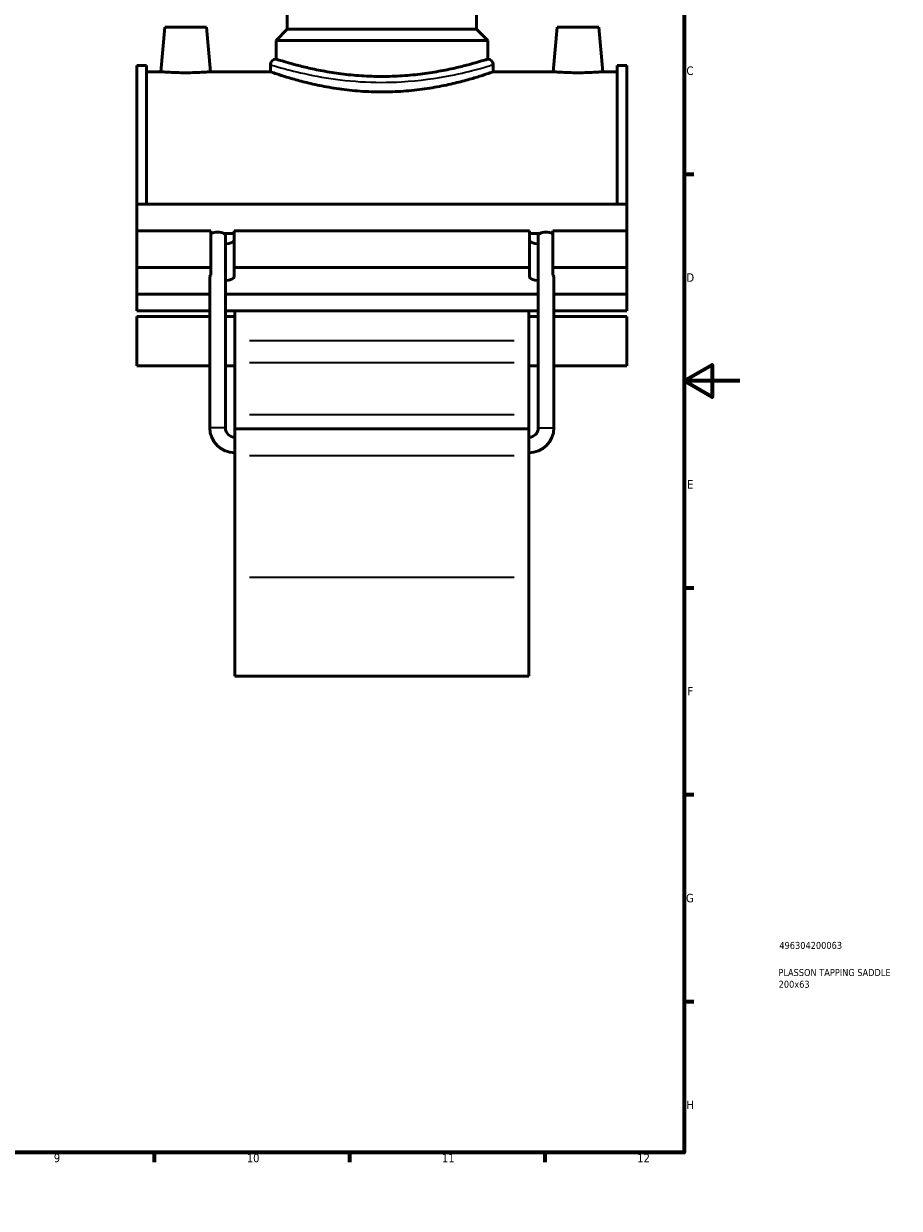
# Model space of a CAD drawing. Header units: millimetres. Extents: x 0 to 898, y -425 to 1022.
# Tile 3 of 5: x 584 to 898, y 0 to 425. Entities that reach past the tile are written whole.
import ezdxf

# ---------------------------------------------------------------- set-up
doc = ezdxf.new("R2010")
doc.units = ezdxf.units.MM
for name, color, linetype, lineweight in [('Border (ANSI)', 7, 'Continuous', 70), ('Title (ISO)', 7, 'Continuous', 50), ('Visible (ANSI)', 7, 'Continuous', 50), ('Visible Narrow (ANSI)', 7, 'Continuous', 35)]:
    doc.layers.add(name, color=color, linetype=linetype, lineweight=lineweight)
doc.styles.add('Note Text (ANSI)', font='tahoma.ttf')
doc.styles.add('Note Text (ISO)', font='tahoma.ttf')

# ---------------------------------------------------------------- blocks, each defined once
blk = doc.blocks.new('Borders Default Border')
at = {"layer": 'Border (ANSI)'}
for p, q in [((70.08, 574), (70.08, 577.45)), ((140.17, 574), (140.17, 577.45)), ((210.25, 574), (210.25, 577.45)), ((280.33, 574), (280.33, 577.45)), ((350.42, 574), (350.42, 577.45)), ((490.58, 574), (490.58, 577.45)), ((560.67, 574), (560.67, 577.45)), ((630.75, 574), (630.75, 577.45)), ((700.83, 574), (700.83, 577.45)), ((770.92, 574), (770.92, 577.45)), ((20, 519.75), (16.55, 519.75)), ((821, 519.75), (824.45, 519.75)), ((20, 445.5), (16.55, 445.5)), ((821, 445.5), (824.45, 445.5)), ((20, 371.25), (16.55, 371.25)), ((821, 371.25), (824.45, 371.25)), ((20, 222.75), (16.55, 222.75)), ((821, 222.75), (824.45, 222.75)), ((20, 148.5), (16.55, 148.5)), ((821, 148.5), (824.45, 148.5)), ((20, 74.25), (16.55, 74.25)), ((821, 74.25), (824.45, 74.25)), ((70.08, 20), (70.08, 16.55)), ((140.17, 20), (140.17, 16.55)), ((210.25, 20), (210.25, 16.55)), ((280.33, 20), (280.33, 16.55)), ((350.42, 20), (350.42, 16.55)), ((490.58, 20), (490.58, 16.55)), ((560.67, 20), (560.67, 16.55)), ((630.75, 20), (630.75, 16.55)), ((700.83, 20), (700.83, 16.55)), ((770.92, 20), (770.92, 16.55))]:
    blk.add_line(p, q, dxfattribs=at)
at = {"layer": 'Border (ANSI)', "flags": 128}
for points in [[(420.5, 594), (420.5, 574), (414.73, 584), (426.27, 584), (420.5, 574)], [(20, 20), (20, 574), (821, 574), (821, 20), (20, 20)], [(0, 297), (20, 297), (10, 302.77), (10, 291.23), (20, 297)], [(841, 297), (821, 297), (831, 302.77), (831, 291.23), (821, 297)], [(420.5, 0), (420.5, 20), (414.73, 10), (426.27, 10), (420.5, 20)]]:
    blk.add_lwpolyline(points, dxfattribs=at)
at = {"layer": 'Border (ANSI)', "color": 230, "true_color": 0xff0080, "attachment_point": 7, "style": 'Note Text (ANSI)'}
for s, insert, char_height in [('1', (34.35, 574.4), 3.05), ('2', (104.2, 574.4), 3.05), ('3', (174.26, 574.34), 3.05), ('4', (244.23, 574.4), 3.05), ('6', (384.49, 574.34), 3.05), ('7', (454.6, 574.4), 3.05), ('8', (524.63, 574.33), 3.05), ('9', (594.7, 574.34), 3.05), ('10', (663.96, 574.34), 3.048), ('11', (734.04, 574.4), 3.048), ('12', (804.13, 574.4), 3.048), ('5', (314.48, 574.34), 3.05), ('A', (16.78, 555.35), 3.05), ('A', (821.63, 555.35), 3.05), ('B', (17.15, 481.1), 3.05), ('B', (821.99, 481.1), 3.05), ('C', (16.95, 406.8), 3.05), ('C', (821.8, 406.8), 3.05), ('D', (16.96, 332.6), 3.05), ('D', (821.81, 332.6), 3.05), ('E', (17.21, 258.35), 3.05), ('E', (822.05, 258.35), 3.05), ('F', (17.29, 184.1), 3.05), ('F', (822.14, 184.1), 3.05), ('G', (16.81, 109.79), 3.05), ('G', (821.66, 109.79), 3.05), ('H', (16.97, 35.6), 3.05), ('H', (821.81, 35.6), 3.05), ('1', (34.35, 16.55), 3.05), ('2', (104.2, 16.55), 3.05), ('3', (174.26, 16.49), 3.05), ('4', (244.23, 16.55), 3.05), ('5', (314.48, 16.49), 3.05), ('6', (384.49, 16.49), 3.05), ('7', (454.6, 16.55), 3.05), ('8', (524.63, 16.48), 3.05), ('9', (594.7, 16.49), 3.05), ('10', (663.96, 16.49), 3.048), ('11', (734.04, 16.55), 3.048), ('12', (804.13, 16.55), 3.048)]:
    blk.add_mtext(s, dxfattribs=dict(at, insert=insert, char_height=char_height))
blk = doc.blocks.new('Title Blocks ISO')
at = {"layer": 'Title (ISO)', "color": 232, "true_color": 0xca0064, "style": 'Note Text (ISO)'}
for tag, p in [('PART_NUMBER_001', (34.16, 73.13)), ('DESCRIPTION_001', (33.84, 63.4)), ('DESCRIPTION_002', (33.91, 59.18))]:
    blk.add_attdef(tag, p, '', height=2.5, dxfattribs=at)

msp = doc.modelspace()

# ---------------------------------------------------------------- linework, layer by layer
at = {"layer": 'Visible (ANSI)'}
for p, q in [((678.464, 423.257), (678.464, 526.757)), ((746.464, 423.257), (746.464, 526.757)), ((634.564, 424.007), (633.164, 408.007)), ((634.564, 424.007), (649.564, 424.007)), ((649.564, 424.007), (650.964, 408.007)), ((678.464, 423.257), (674.464, 419.257)), ((746.464, 423.257), (678.464, 423.257)), ((746.464, 423.257), (750.464, 419.257)), ((775.364, 424.007), (773.964, 408.007)), ((790.364, 424.007), (775.364, 424.007)), ((790.364, 424.007), (791.764, 408.007)), ((750.464, 419.257), (674.464, 419.257)), ((674.464, 412.567), (674.464, 419.257)), ((750.464, 412.567), (750.464, 419.257)), ((624.464, 360.509), (624.464, 410.287)), ((627.984, 410.287), (624.464, 410.287)), ((627.984, 410.287), (627.984, 360.509)), ((672.464, 410.567), (672.464, 408.007)), ((752.464, 410.567), (752.464, 408.007)), ((796.944, 410.287), (796.944, 360.509)), ((800.464, 410.287), (796.944, 410.287)), ((800.464, 360.509), (800.464, 410.287)), ((627.984, 408.007), (633.164, 408.007)), ((650.964, 408.007), (672.464, 408.007)), ((752.464, 408.007), (773.964, 408.007)), ((791.764, 408.007), (796.944, 408.007)), ((624.464, 360.509), (800.464, 360.509)), ((624.464, 350.942), (624.464, 360.509)), ((800.464, 350.942), (800.464, 360.509)), ((624.464, 350.942), (651.064, 350.942)), ((624.464, 337.786), (624.464, 350.942)), ((651.064, 337.786), (651.064, 350.942)), ((651.064, 349.984), (651.236, 349.984)), ((655.772, 349.984), (659.464, 349.984)), ((656.304, 280.167), (656.304, 349.386)), ((659.464, 350.942), (659.464, 337.786)), ((659.464, 350.942), (765.464, 350.942)), ((765.464, 337.786), (765.464, 350.942)), ((765.464, 349.984), (769.156, 349.984)), ((768.624, 280.167), (768.624, 349.386)), ((773.692, 349.984), (773.864, 349.984)), ((773.864, 350.942), (773.864, 337.786)), ((773.864, 350.942), (800.464, 350.942)), ((800.464, 337.786), (800.464, 350.942)), ((624.464, 337.786), (651.064, 337.786)), ((624.464, 328.209), (624.464, 337.786)), ((651.064, 334.988), (651.064, 337.786)), ((659.464, 337.786), (659.464, 334.434)), ((659.464, 337.786), (765.464, 337.786)), ((765.464, 334.434), (765.464, 337.786)), ((773.864, 337.786), (773.864, 334.988)), ((773.864, 337.786), (800.464, 337.786)), ((800.464, 337.786), (800.464, 328.209)), ((650.704, 280.167), (650.704, 334.488)), ((774.224, 280.167), (774.224, 334.488)), ((650.704, 328.209), (624.464, 328.209)), ((624.464, 328.209), (624.464, 322.228)), ((768.624, 328.209), (656.304, 328.209)), ((800.464, 328.209), (774.224, 328.209)), ((800.464, 322.228), (800.464, 328.209)), ((624.464, 322.228), (650.704, 322.228)), ((624.464, 320.156), (624.464, 302.464)), ((624.464, 320.156), (650.704, 320.156)), ((656.304, 322.228), (768.624, 322.228)), ((656.304, 320.156), (659.664, 320.156)), ((659.664, 322.228), (659.664, 311.454)), ((765.264, 311.454), (765.264, 322.228)), ((765.264, 320.156), (768.624, 320.156)), ((774.224, 322.228), (800.464, 322.228)), ((774.224, 320.156), (800.464, 320.156)), ((800.464, 302.464), (800.464, 320.156)), ((659.664, 311.454), (659.664, 303.609)), ((765.264, 303.609), (765.264, 311.454)), ((624.464, 302.464), (650.704, 302.464)), ((656.304, 302.464), (659.664, 302.464)), ((659.664, 284.949), (659.664, 303.609)), ((765.264, 303.609), (765.264, 284.949)), ((765.264, 302.464), (768.624, 302.464)), ((774.224, 302.464), (800.464, 302.464)), ((659.664, 279.807), (659.664, 284.949)), ((765.264, 284.949), (765.264, 279.807)), ((659.664, 279.807), (659.664, 270.213)), ((659.664, 279.807), (765.264, 279.807)), ((765.264, 270.213), (765.264, 279.807)), ((659.664, 226.622), (659.664, 270.213)), ((765.264, 270.213), (765.264, 226.622)), ((659.664, 226.622), (659.664, 191.007)), ((765.264, 191.007), (765.264, 226.622)), ((659.664, 191.007), (765.264, 191.007))]:
    msp.add_line(p, q, dxfattribs=at)
for centre, radius, start, end in [((674.464, 410.567), 2, 90, 180), ((750.464, 410.567), 2, 0, 90), ((659.664, 280.167), 8.96, 180, 270), ((659.664, 280.167), 3.36, 180, 270), ((765.264, 280.167), 8.96, 270, 0), ((765.264, 280.167), 3.36, 270, 0)]:
    msp.add_arc(centre, radius, start, end, dxfattribs=at)
for centre, major_axis, ratio, start_param, end_param in [((653.504, 349.386), (2.8, 0), 0.3639702, 2.5150727, 2.6289035), ((653.504, 349.386), (2.8, 0), 0.3639702, 0.62652, 2.5150727), ((653.504, 349.386), (2.8, 0), 0.3639702, 0, 0.62652), ((771.424, 349.386), (2.8, 0), 0.3639702, 2.5150727, 3.1415927), ((771.424, 349.386), (2.8, 0), 0.3639702, 0.62652, 2.5150727), ((771.424, 349.386), (2.8, 0), 0.3639702, 0.5126892, 0.62652), ((655.264, 347.59), (4.2, 0), 0.3420201, 4.962611, 6.2831853), ((769.664, 347.59), (-4.2, 0), 0.3420201, 0, 1.3205743), ((653.504, 334.488), (2.8, 0), 0.3639702, 2.6289035, 3.1415927), ((655.264, 334.434), (4.2, 0), 0.3420201, 4.962611, 6.2831853), ((769.664, 334.434), (-4.2, 0), 0.3420201, 0, 1.3205743), ((771.424, 334.488), (2.8, 0), 0.3639702, 0, 0.5126892)]:
    msp.add_ellipse(centre, major_axis=major_axis, ratio=ratio, start_param=start_param, end_param=end_param, dxfattribs=at)
for points, knots in [([(750.464, 412.567), (750.464, 412.567), (750.232, 412.492), (749.262, 412.187), (748.524, 411.956), (746.58, 411.376), (745.372, 411.027), (742.587, 410.275), (741.011, 409.873), (737.656, 409.092), (735.76, 408.686), (731.628, 407.918), (729.391, 407.557), (724.715, 406.955), (722.272, 406.713), (717.349, 406.392), (714.868, 406.313), (710.059, 406.313), (707.578, 406.392), (702.655, 406.713), (700.212, 406.955), (695.537, 407.557), (693.3, 407.918), (689.167, 408.686), (687.271, 409.092), (683.917, 409.873), (682.34, 410.275), (679.556, 411.027), (678.348, 411.376), (676.404, 411.956), (675.666, 412.187), (674.695, 412.492), (674.464, 412.567), (674.464, 412.567)], [5.7698969, 5.7698969, 5.7698969, 5.7698969, 6.4909923, 6.4909923, 7.2120876, 7.2120876, 7.9331829, 7.9331829, 8.6542782, 8.6542782, 9.3756571, 9.3756571, 10.097036, 10.097036, 10.8184149, 10.8184149, 11.5397939, 11.5397939, 12.2611728, 12.2611728, 12.9825517, 12.9825517, 13.7039306, 13.7039306, 14.4253095, 14.4253095, 15.1464048, 15.1464048, 15.8675001, 15.8675001, 16.5885955, 16.5885955, 17.3096908, 17.3096908, 17.3096908, 17.3096908]), ([(650.964, 408.007), (650.964, 408.007), (650.741, 407.989), (649.835, 407.923), (649.152, 407.877), (647.574, 407.789), (646.573, 407.742), (644.378, 407.675), (643.184, 407.657), (640.943, 407.657), (639.749, 407.675), (637.554, 407.742), (636.553, 407.789), (634.975, 407.877), (634.292, 407.923), (633.386, 407.989), (633.164, 408.007), (633.164, 408.007)], [1.3438789, 1.3438789, 1.3438789, 1.3438789, 1.6797163, 1.6797163, 2.0155536, 2.0155536, 2.3516557, 2.3516557, 2.6877579, 2.6877579, 3.02386, 3.02386, 3.3599622, 3.3599622, 3.6957995, 3.6957995, 4.0316368, 4.0316368, 4.0316368, 4.0316368]), ([(752.464, 408.007), (752.464, 408.007), (752.219, 407.921), (751.196, 407.568), (750.418, 407.302), (748.37, 406.632), (747.099, 406.229), (744.169, 405.359), (742.511, 404.894), (738.984, 403.991), (736.99, 403.52), (732.644, 402.629), (730.291, 402.21), (725.371, 401.509), (722.799, 401.227), (717.614, 400.852), (714.999, 400.759), (709.928, 400.759), (707.314, 400.852), (702.128, 401.227), (699.557, 401.509), (694.636, 402.21), (692.283, 402.629), (687.937, 403.52), (685.944, 403.991), (682.416, 404.894), (680.758, 405.359), (677.829, 406.229), (676.557, 406.632), (674.509, 407.302), (673.731, 407.568), (672.708, 407.921), (672.464, 408.007), (672.464, 408.007)], [6.0834298, 6.0834298, 6.0834298, 6.0834298, 6.8436392, 6.8436392, 7.6038487, 7.6038487, 8.3640582, 8.3640582, 9.1242677, 9.1242677, 9.8849157, 9.8849157, 10.6455636, 10.6455636, 11.4062116, 11.4062116, 12.1668595, 12.1668595, 12.9275075, 12.9275075, 13.6881554, 13.6881554, 14.4488034, 14.4488034, 15.2094513, 15.2094513, 15.9696608, 15.9696608, 16.7298703, 16.7298703, 17.4900798, 17.4900798, 18.2502893, 18.2502893, 18.2502893, 18.2502893]), ([(791.764, 408.007), (791.764, 408.007), (791.541, 407.989), (790.635, 407.923), (789.952, 407.877), (788.374, 407.789), (787.373, 407.742), (785.178, 407.675), (783.984, 407.657), (782.864, 407.657), (781.743, 407.657), (780.549, 407.675), (778.354, 407.742), (777.353, 407.789), (775.775, 407.877), (775.092, 407.923), (774.186, 407.989), (773.964, 408.007), (773.964, 408.007)], [4.0316368, 4.0316368, 4.0316368, 4.0316368, 4.3674742, 4.3674742, 4.7033115, 4.7033115, 5.0394136, 5.0394136, 5.3755158, 5.3755158, 5.3755158, 5.7116179, 5.7116179, 6.04772, 6.04772, 6.3835574, 6.3835574, 6.7193947, 6.7193947, 6.7193947, 6.7193947])]:
    msp.add_open_spline(points, degree=3, knots=knots, dxfattribs=at)
at = {"layer": 'Visible Narrow (ANSI)'}
for p, q in [((759.984, 311.454), (664.944, 311.454)), ((664.944, 303.609), (759.984, 303.609)), ((664.944, 284.949), (759.984, 284.949)), ((656.269, 280.167), (650.738, 280.167)), ((768.658, 280.167), (774.189, 280.167)), ((664.944, 270.213), (759.984, 270.213)), ((664.944, 226.622), (759.984, 226.622))]:
    msp.add_line(p, q, dxfattribs=at)
for points, knots in [([(672.963, 410.414), (673.437, 410.268), (674.247, 410.022), (676.472, 409.378), (677.877, 408.984), (682.546, 407.773), (686.401, 406.87), (695.076, 405.36), (699.845, 404.749), (709.673, 404.135), (714.713, 404.124), (725.964, 404.777), (732.018, 405.655), (741.03, 407.432), (744.389, 408.273), (749.453, 409.644), (751.177, 410.172), (751.965, 410.414)], [-29.7866716, -29.7866716, -29.7866716, -29.7866716, -28.9177329, -28.9177329, -28.0612252, -28.0612252, -26.5205449, -26.5205449, -25.0543783, -25.0543783, -23.6285834, -23.6285834, -21.7530386, -21.7530386, -20.2890617, -20.2890617, -18.8446316, -18.8446316, -18.8446316, -18.8446316]), ([(749.99, 412.411), (749.241, 412.165), (747.604, 411.628), (742.793, 410.234), (739.602, 409.379), (731.04, 407.571), (725.289, 406.678), (714.601, 406.013), (709.813, 406.025), (700.476, 406.649), (695.946, 407.271), (687.705, 408.807), (684.042, 409.725), (679.606, 410.956), (678.272, 411.357), (676.158, 412.012), (675.389, 412.263), (674.938, 412.411)], [18.8446316, 18.8446316, 18.8446316, 18.8446316, 20.2890617, 20.2890617, 21.7530386, 21.7530386, 23.6285834, 23.6285834, 25.0543783, 25.0543783, 26.5205449, 26.5205449, 28.0612252, 28.0612252, 28.9177329, 28.9177329, 29.7866716, 29.7866716, 29.7866716, 29.7866716])]:
    msp.add_open_spline(points, degree=3, knots=knots, dxfattribs=at)

# ---------------------------------------------------------------- block references
msp.add_blockref('Borders Default Border', (0, 0))
msp.add_blockref('Title Blocks ISO', (821, 20)).add_auto_attribs({'PART_NUMBER_001': '496304200063', 'DESCRIPTION_001': 'PLASSON TAPPING SADDLE', 'DESCRIPTION_002': '200x63'})

doc.saveas('drawing.dxf')
